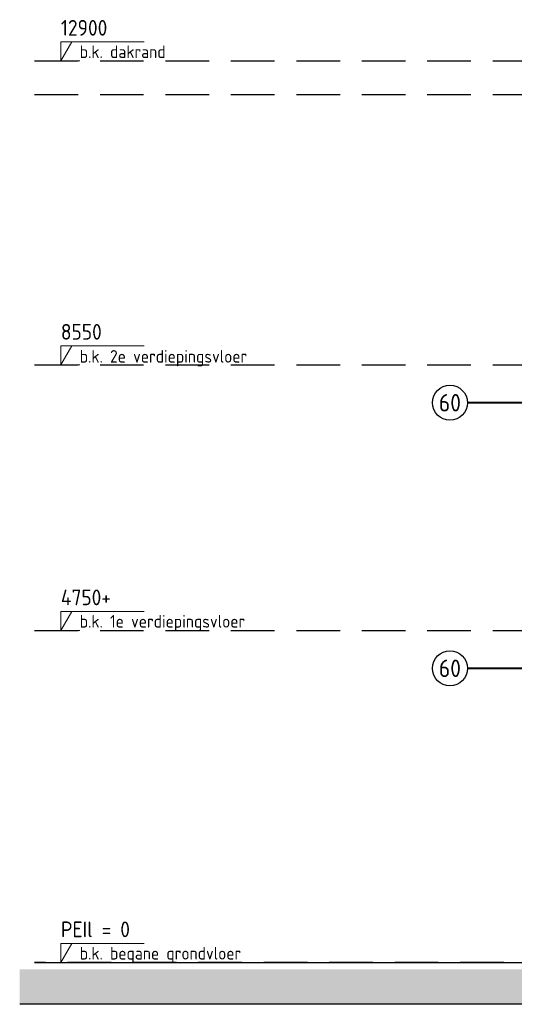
# Model space of a CAD drawing. Header units: millimetres. Extents: x -14070 to 121216, y 14949 to 85047.
# Tile 2 of 33: x -6105 to 980, y 42250 to 56339. Entities that reach past the tile are written whole.
import ezdxf
from ezdxf.enums import TextEntityAlignment as Align

# ---------------------------------------------------------------- set-up
doc = ezdxf.new("R2010")
doc.units = ezdxf.units.MM
doc.header["$LTSCALE"] = 100
doc.linetypes.add('ACAD_ISO10W100', pattern=[18, 12, -3, 0, -3])
doc.linetypes.add('HIDDEN2', pattern=[0.1875, 0.125, -0.0625])
doc.layers.get('Defpoints').update_dxf_attribs({"color": 181})
for name, color, linetype in [('A--L65--_beveiligingsinstallaties', 1, 'Continuous'), ('AM$1A---_MAATVOERING', 2, 'Continuous'), ('BURO_hoogtelijnen', 8, 'Continuous'), ('BURO_maaiveld', 7, 'Continuous'), ('Detail_peilhoogte', 2, 'Continuous')]:
    doc.layers.add(name, color=color, linetype=linetype)
doc.styles.add('BRON standaard', font='isocp.shx')
doc.styles.add('BURO maatvoering', font='isocp.shx')

# ---------------------------------------------------------------- blocks, each defined once
blk = doc.blocks.new('BURO_peilmaat_1op100')
at = {"layer": 'AM$1A---_MAATVOERING', "lineweight": 0}
for p, q in [((150, 150), (812.5, 150)), ((150, 0), (236.6, 150)), ((150, 0), (150, 150)), ((0, 0), (300, 0))]:
    blk.add_line(p, q, dxfattribs=at)
at = {"layer": 'AM$1A---_MAATVOERING', "lineweight": 0, "style": 'BRON standaard'}
blk.add_attdef('TEKST', (150, 200), '', height=125, dxfattribs=at)
at = {"layer": 'Detail_peilhoogte', "color": 1, "style": 'BRON standaard'}
blk.add_attdef('OMSCHRIJF', (300.1, 22.3), '', height=100, dxfattribs=at)
blk = doc.blocks.new('65_brandscheiding_01_P03_BV')
at = {"color": 3, "linetype": 'Continuous', "lineweight": -2}
blk.add_circle((0, 0), 2.5, dxfattribs=at)
at = {"color": 4, "linetype": 'Continuous', "lineweight": -2, "style": 'BURO maatvoering'}
blk.add_attdef('BURO_BRSCH:MIN', text='', height=2.5, dxfattribs=at).set_placement((0, 0), align=Align.MIDDLE_CENTER)

msp = doc.modelspace()

# ---------------------------------------------------------------- linework, layer by layer
at = {"layer": 'A--L65--_beveiligingsinstallaties', "color": 1, "linetype": 'ACAD_ISO10W100', "ltscale": 0.3, "true_color": 0xf50004, "const_width": 30}
for points in [[(39859, 50857.9), (307.1, 50857.9)], [(39859, 47057.9), (307.1, 47057.9)]]:
    msp.add_lwpolyline(points, dxfattribs=at)
at = {"layer": 'BURO_hoogtelijnen', "linetype": 'HIDDEN2', "ltscale": 50}
for p, q in [((-5891.8, 55750.2), (40203.4, 55750.2)), ((-5891.8, 55750.2), (40203.4, 55750.2)), ((-5891.8, 55270.2), (40203.4, 55270.2)), ((-5891.8, 51400.2), (40203.4, 51400.2)), ((-5891.8, 47600.2), (40203.4, 47600.2)), ((40203.4, 42850.2), (-5891.8, 42850.2)), ((40203.4, 42850.2), (-5891.8, 42850.2))]:
    msp.add_line(p, q, dxfattribs=at)
at = {"layer": 'BURO_maaiveld', "ltscale": 50}
msp.add_line((1375, 42250.2), (-6105, 42250.2), dxfattribs=at)
at = {"layer": 'BURO_maaiveld', "color": 80}
msp.add_solid([(1375, 42750.2), (1375, 42250.2), (-6105, 42750.2), (-6105, 42250.2)], dxfattribs=at)
at = {"layer": 'Defpoints'}
msp.add_line((-5891.8, 42850.2), (40203.4, 42850.2), dxfattribs=at)
msp.add_line((-5891.8, 42850.2), (40203.4, 42850.2), dxfattribs=at)
msp.add_line((-5891.8, 42850.2), (40203.4, 42850.2), dxfattribs=at)
msp.add_line((-5891.8, 42850.2), (40203.4, 42850.2), dxfattribs=at)

# ---------------------------------------------------------------- block references
at = {"xscale": 1.8, "yscale": 1.8, "zscale": 1.8}
for p, values in [((-5784.7, 55750.2), {'TEKST': '12900', 'OMSCHRIJF': 'b.k. dakrand'}), ((-5784.7, 47600.2), {'TEKST': '4750+', 'OMSCHRIJF': 'b.k. 1e verdiepingsvloer'}), ((-5784.7, 42850.2), {'TEKST': 'PEIl = 0', 'OMSCHRIJF': 'b.k. begane grondvloer'})]:
    msp.add_blockref('BURO_peilmaat_1op100', p, dxfattribs=at).add_auto_attribs(values)
ref = msp.add_blockref('BURO_peilmaat_1op100', (-5784.7, 51400.2), dxfattribs=dict(xscale=1.8, yscale=1.8, zscale=1.8))
ref.add_attrib('TEKST', '8550', (-5514.7, 51760.2), dxfattribs={"layer": 'AM$1A---_MAATVOERING', "lineweight": 0, "height": 225, "style": 'BRON standaard'})
ref.add_attrib('OMSCHRIJF', 'b.k. 2e verdiepingsvloer', (-5244.5, 51431.8), dxfattribs={"layer": 'Detail_peilhoogte', "color": 1, "height": 180, "style": 'BRON standaard'})
at = {"layer": 'A--L65--_beveiligingsinstallaties', "color": 1, "linetype": 'Continuous', "lineweight": -3, "xscale": 100, "yscale": 100, "zscale": 100}
for p in [(57.1, 50857.9), (57.1, 47057.9)]:
    msp.add_blockref('65_brandscheiding_01_P03_BV', p, dxfattribs=at).add_auto_attribs({'BURO_BRSCH:MIN': '60'})

doc.saveas('drawing.dxf')
